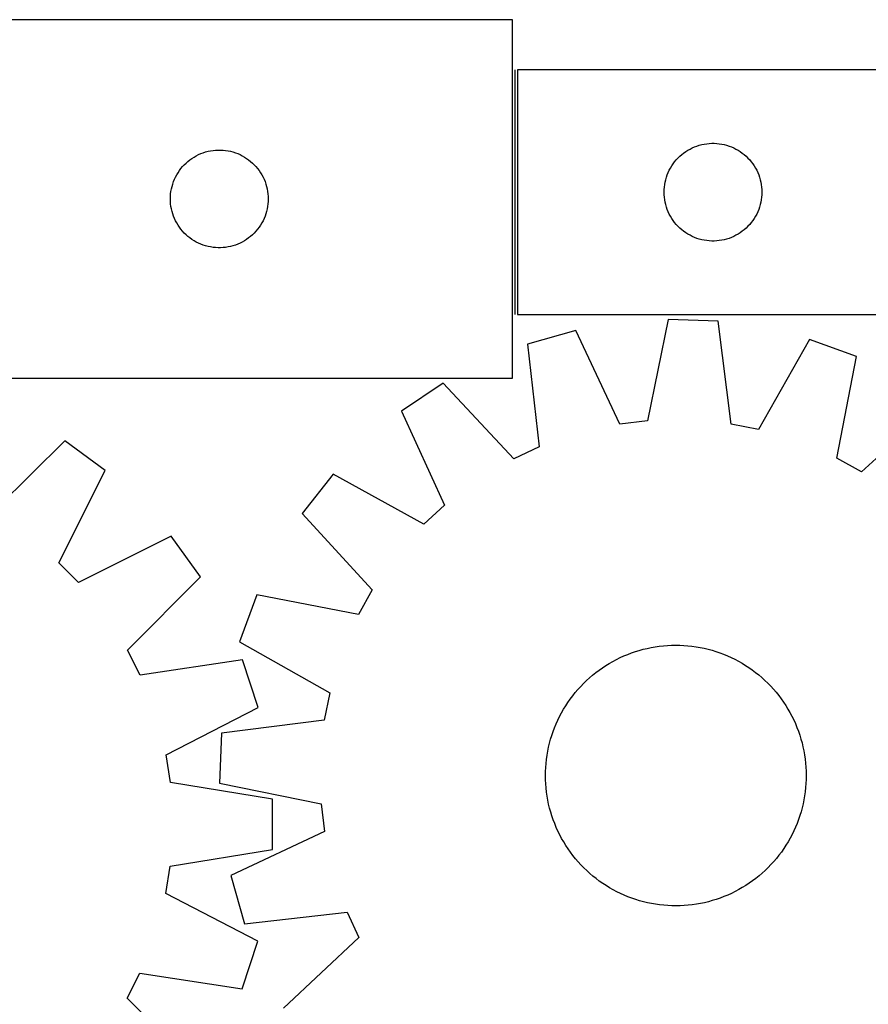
# Model space of a CAD drawing. Header units: millimetres. Extents: x 7 to 1493, y 7 to 2993.
# Tile 10 of 14: x 571 to 832, y 2691 to 2993. Entities that reach past the tile are written whole.
import ezdxf

# ---------------------------------------------------------------- set-up
doc = ezdxf.new("R2010")
doc.units = ezdxf.units.MM
doc.layers.add('COMMON', color=5, linetype='CONTINUOUS', true_color=0x0000ff)
doc.layers.add('CUT', color=7, linetype='CONTINUOUS', true_color=0x000000)

msp = doc.modelspace()

# ---------------------------------------------------------------- linework, layer by layer
at = {"layer": 'COMMON'}
msp.add_line((723.117888, 2902.896032), (723.117888, 2977.896032), dxfattribs=at)
at = {"layer": 'CUT'}
for p, q in [((722.367887, 2993.33231), (542.367887, 2993.33231)), ((722.367887, 2883.33231), (722.367887, 2993.33231)), ((1023.867888, 2977.896032), (723.867888, 2977.896032)), ((723.867888, 2977.896032), (723.867888, 2902.896032)), ((781.941912, 2955.271872), (782.710256, 2955.351295)), ((782.710256, 2955.351295), (783.481669, 2955.391059)), ((783.481669, 2955.391059), (784.254106, 2955.391059)), ((784.254106, 2955.391059), (785.02552, 2955.351295)), ((785.02552, 2955.351295), (785.793863, 2955.271872)), ((626.716968, 2952.22717), (627.439751, 2952.499649)), ((627.439751, 2952.499649), (628.175602, 2952.734558)), ((628.175602, 2952.734558), (628.92257, 2952.931276)), ((628.92257, 2952.931276), (629.678675, 2953.08928)), ((629.678675, 2953.08928), (630.441911, 2953.20815)), ((630.441911, 2953.20815), (631.210255, 2953.287573)), ((631.210255, 2953.287573), (631.981668, 2953.327337)), ((631.981668, 2953.327337), (632.754105, 2953.327337)), ((632.754105, 2953.327337), (633.525519, 2953.287573)), ((633.525519, 2953.287573), (634.293862, 2953.20815)), ((634.293862, 2953.20815), (635.057098, 2953.08928)), ((635.057098, 2953.08928), (635.813203, 2952.931276)), ((635.813203, 2952.931276), (636.560171, 2952.734558)), ((636.560171, 2952.734558), (637.296022, 2952.499649)), ((637.296022, 2952.499649), (638.018805, 2952.22717)), ((774.25899, 2951.914238), (774.864673, 2952.39362)), ((774.864673, 2952.39362), (775.494232, 2952.841187)), ((775.494232, 2952.841187), (776.145996, 2953.255751)), ((776.145996, 2953.255751), (776.818236, 2953.636214)), ((776.818236, 2953.636214), (777.509172, 2953.981566)), ((777.509172, 2953.981566), (778.216969, 2954.290891)), ((778.216969, 2954.290891), (778.939752, 2954.56337)), ((778.939752, 2954.56337), (779.675603, 2954.79828)), ((779.675603, 2954.79828), (780.422571, 2954.994997)), ((780.422571, 2954.994997), (781.178676, 2955.153001)), ((781.178676, 2955.153001), (781.941912, 2955.271872)), ((785.793863, 2955.271872), (786.557099, 2955.153001)), ((786.557099, 2955.153001), (787.313204, 2954.994997)), ((787.313204, 2954.994997), (788.060172, 2954.79828)), ((788.060172, 2954.79828), (788.796023, 2954.56337)), ((788.796023, 2954.56337), (789.518806, 2954.290891)), ((789.518806, 2954.290891), (790.226603, 2953.981566)), ((790.226603, 2953.981566), (790.917539, 2953.636214)), ((790.917539, 2953.636214), (791.58978, 2953.255751)), ((791.58978, 2953.255751), (792.241543, 2952.841187)), ((792.241543, 2952.841187), (792.871102, 2952.39362)), ((792.871102, 2952.39362), (793.476785, 2951.914238)), ((621.625604, 2948.801473), (622.178787, 2949.340591)), ((622.178787, 2949.340591), (622.758989, 2949.850517)), ((622.758989, 2949.850517), (623.364672, 2950.329899)), ((623.364672, 2950.329899), (623.994231, 2950.777465)), ((623.994231, 2950.777465), (624.645995, 2951.19203)), ((624.645995, 2951.19203), (625.318235, 2951.572492)), ((625.318235, 2951.572492), (626.009171, 2951.917844)), ((626.009171, 2951.917844), (626.716968, 2952.22717)), ((638.018805, 2952.22717), (638.726602, 2951.917844)), ((638.726602, 2951.917844), (639.417538, 2951.572492)), ((639.417538, 2951.572492), (640.089779, 2951.19203)), ((640.089779, 2951.19203), (640.741542, 2950.777465)), ((640.741542, 2950.777465), (641.371101, 2950.329899)), ((641.371101, 2950.329899), (641.976784, 2949.850517)), ((641.976784, 2949.850517), (642.556987, 2949.340591)), ((642.556987, 2949.340591), (643.110169, 2948.801473)), ((771.642463, 2949.087348), (772.10609, 2949.705174)), ((772.10609, 2949.705174), (772.600909, 2950.298313)), ((772.600909, 2950.298313), (773.125605, 2950.865194)), ((773.125605, 2950.865194), (773.678788, 2951.404312)), ((773.678788, 2951.404312), (774.25899, 2951.914238)), ((793.476785, 2951.914238), (794.056988, 2951.404312)), ((794.056988, 2951.404312), (794.61017, 2950.865194)), ((794.61017, 2950.865194), (795.134867, 2950.298313)), ((795.134867, 2950.298313), (795.629685, 2949.705174)), ((795.629685, 2949.705174), (796.093313, 2949.087348)), ((619.313608, 2945.720531), (619.711253, 2946.382753)), ((619.711253, 2946.382753), (620.142462, 2947.023627)), ((620.142462, 2947.023627), (620.606089, 2947.641452)), ((620.606089, 2947.641452), (621.100908, 2948.234592)), ((621.100908, 2948.234592), (621.625604, 2948.801473)), ((643.110169, 2948.801473), (643.634866, 2948.234592)), ((643.634866, 2948.234592), (644.129684, 2947.641452)), ((644.129684, 2947.641452), (644.593312, 2947.023627)), ((644.593312, 2947.023627), (645.02452, 2946.382753)), ((645.02452, 2946.382753), (645.422165, 2945.720531)), ((769.832135, 2945.687313), (770.123134, 2946.40284)), ((770.123134, 2946.40284), (770.450581, 2947.102439)), ((770.450581, 2947.102439), (770.813609, 2947.784253)), ((770.813609, 2947.784253), (771.211254, 2948.446475)), ((771.211254, 2948.446475), (771.642463, 2949.087348)), ((796.093313, 2949.087348), (796.524521, 2948.446475)), ((796.524521, 2948.446475), (796.922166, 2947.784253)), ((796.922166, 2947.784253), (797.285194, 2947.102439)), ((797.285194, 2947.102439), (797.612641, 2946.40284)), ((797.612641, 2946.40284), (797.90364, 2945.687313)), ((618.078356, 2942.894033), (618.332134, 2943.623592)), ((618.332134, 2943.623592), (618.623133, 2944.339119)), ((618.623133, 2944.339119), (618.95058, 2945.038717)), ((618.95058, 2945.038717), (619.313608, 2945.720531)), ((645.422165, 2945.720531), (645.785193, 2945.038717)), ((645.785193, 2945.038717), (646.11264, 2944.339119)), ((646.11264, 2944.339119), (646.403639, 2943.623592)), ((646.403639, 2943.623592), (646.657417, 2942.894033)), ((769.046569, 2942.70439), (769.185052, 2943.464313)), ((769.185052, 2943.464313), (769.362472, 2944.216098)), ((769.362472, 2944.216098), (769.578357, 2944.957754)), ((769.578357, 2944.957754), (769.832135, 2945.687313)), ((797.90364, 2945.687313), (798.157418, 2944.957754)), ((798.157418, 2944.957754), (798.373303, 2944.216098)), ((798.373303, 2944.216098), (798.550723, 2943.464313)), ((798.550723, 2943.464313), (798.689206, 2942.70439)), ((617.447388, 2939.874625), (617.546568, 2940.640669)), ((617.546568, 2940.640669), (617.685051, 2941.400591)), ((617.685051, 2941.400591), (617.862471, 2942.152377)), ((617.862471, 2942.152377), (618.078356, 2942.894033)), ((646.657417, 2942.894033), (646.873302, 2942.152377)), ((646.873302, 2942.152377), (647.050722, 2941.400591)), ((647.050722, 2941.400591), (647.189205, 2940.640669)), ((647.189205, 2940.640669), (647.288385, 2939.874625)), ((768.867888, 2940.396032), (768.887776, 2941.168213)), ((768.887776, 2939.62385), (768.867888, 2940.396032)), ((768.887776, 2941.168213), (768.947389, 2941.938347)), ((768.947389, 2941.938347), (769.046569, 2942.70439)), ((798.689206, 2942.70439), (798.788386, 2941.938347)), ((798.788386, 2941.938347), (798.847999, 2941.168213)), ((798.847999, 2941.168213), (798.867888, 2940.396032)), ((798.867888, 2940.396032), (798.847999, 2939.62385)), ((617.367887, 2938.33231), (617.387775, 2939.104492)), ((617.387775, 2937.560129), (617.367887, 2938.33231)), ((617.387775, 2939.104492), (617.447388, 2939.874625)), ((617.447388, 2936.789995), (617.387775, 2937.560129)), ((647.288385, 2939.874625), (647.347998, 2939.104492)), ((647.347998, 2937.560129), (647.288385, 2936.789995)), ((647.347998, 2939.104492), (647.367887, 2938.33231)), ((647.367887, 2938.33231), (647.347998, 2937.560129)), ((768.947389, 2938.853717), (768.887776, 2939.62385)), ((769.046569, 2938.087673), (768.947389, 2938.853717)), ((769.185052, 2937.327751), (769.046569, 2938.087673)), ((769.362472, 2936.575965), (769.185052, 2937.327751)), ((798.550723, 2937.327751), (798.373303, 2936.575965)), ((798.689206, 2938.087673), (798.550723, 2937.327751)), ((798.788386, 2938.853717), (798.689206, 2938.087673)), ((798.847999, 2939.62385), (798.788386, 2938.853717)), ((617.546568, 2936.023952), (617.447388, 2936.789995)), ((617.685051, 2935.264029), (617.546568, 2936.023952)), ((617.862471, 2934.512243), (617.685051, 2935.264029)), ((618.078356, 2933.770588), (617.862471, 2934.512243)), ((646.873302, 2934.512243), (646.657417, 2933.770588)), ((647.050722, 2935.264029), (646.873302, 2934.512243)), ((647.189205, 2936.023952), (647.050722, 2935.264029)), ((647.288385, 2936.789995), (647.189205, 2936.023952)), ((769.578357, 2935.834309), (769.362472, 2936.575965)), ((769.832135, 2935.10475), (769.578357, 2935.834309)), ((770.123134, 2934.389223), (769.832135, 2935.10475)), ((770.450581, 2933.689625), (770.123134, 2934.389223)), ((797.612641, 2934.389223), (797.285194, 2933.689625)), ((797.90364, 2935.10475), (797.612641, 2934.389223)), ((798.157418, 2935.834309), (797.90364, 2935.10475)), ((798.373303, 2936.575965), (798.157418, 2935.834309)), ((618.332134, 2933.041029), (618.078356, 2933.770588)), ((618.623133, 2932.325502), (618.332134, 2933.041029)), ((618.95058, 2931.625903), (618.623133, 2932.325502)), ((619.313608, 2930.944089), (618.95058, 2931.625903)), ((645.785193, 2931.625903), (645.422165, 2930.944089)), ((646.11264, 2932.325502), (645.785193, 2931.625903)), ((646.403639, 2933.041029), (646.11264, 2932.325502)), ((646.657417, 2933.770588), (646.403639, 2933.041029)), ((770.813609, 2933.007811), (770.450581, 2933.689625)), ((771.211254, 2932.345589), (770.813609, 2933.007811)), ((771.642463, 2931.704715), (771.211254, 2932.345589)), ((772.10609, 2931.086889), (771.642463, 2931.704715)), ((796.093313, 2931.704715), (795.629685, 2931.086889)), ((796.524521, 2932.345589), (796.093313, 2931.704715)), ((796.922166, 2933.007811), (796.524521, 2932.345589)), ((797.285194, 2933.689625), (796.922166, 2933.007811)), ((619.711253, 2930.281867), (619.313608, 2930.944089)), ((620.142462, 2929.640994), (619.711253, 2930.281867)), ((620.606089, 2929.023168), (620.142462, 2929.640994)), ((621.100908, 2928.430028), (620.606089, 2929.023168)), ((621.625604, 2927.863148), (621.100908, 2928.430028)), ((643.634866, 2928.430028), (643.110169, 2927.863148)), ((644.129684, 2929.023168), (643.634866, 2928.430028)), ((644.593312, 2929.640994), (644.129684, 2929.023168)), ((645.02452, 2930.281867), (644.593312, 2929.640994)), ((645.422165, 2930.944089), (645.02452, 2930.281867)), ((772.600909, 2930.49375), (772.10609, 2931.086889)), ((773.125605, 2929.926869), (772.600909, 2930.49375)), ((773.678788, 2929.387751), (773.125605, 2929.926869)), ((774.25899, 2928.877825), (773.678788, 2929.387751)), ((774.864673, 2928.398443), (774.25899, 2928.877825)), ((775.494232, 2927.950876), (774.864673, 2928.398443)), ((792.871102, 2928.398443), (792.241543, 2927.950876)), ((793.476785, 2928.877825), (792.871102, 2928.398443)), ((794.056988, 2929.387751), (793.476785, 2928.877825)), ((794.61017, 2929.926869), (794.056988, 2929.387751)), ((795.134867, 2930.49375), (794.61017, 2929.926869)), ((795.629685, 2931.086889), (795.134867, 2930.49375)), ((622.178787, 2927.32403), (621.625604, 2927.863148)), ((622.758989, 2926.814104), (622.178787, 2927.32403)), ((623.364672, 2926.334722), (622.758989, 2926.814104)), ((623.994231, 2925.887155), (623.364672, 2926.334722)), ((624.645995, 2925.472591), (623.994231, 2925.887155)), ((625.318235, 2925.092128), (624.645995, 2925.472591)), ((640.089779, 2925.472591), (639.417538, 2925.092128)), ((640.741542, 2925.887155), (640.089779, 2925.472591)), ((641.371101, 2926.334722), (640.741542, 2925.887155)), ((641.976784, 2926.814104), (641.371101, 2926.334722)), ((642.556987, 2927.32403), (641.976784, 2926.814104)), ((643.110169, 2927.863148), (642.556987, 2927.32403)), ((776.145996, 2927.536312), (775.494232, 2927.950876)), ((776.818236, 2927.15585), (776.145996, 2927.536312)), ((777.509172, 2926.810498), (776.818236, 2927.15585)), ((778.216969, 2926.501172), (777.509172, 2926.810498)), ((778.939752, 2926.228693), (778.216969, 2926.501172)), ((779.675603, 2925.993784), (778.939752, 2926.228693)), ((780.422571, 2925.797066), (779.675603, 2925.993784)), ((781.178676, 2925.639062), (780.422571, 2925.797066)), ((781.941912, 2925.520192), (781.178676, 2925.639062)), ((782.710256, 2925.440769), (781.941912, 2925.520192)), ((783.481669, 2925.401005), (782.710256, 2925.440769)), ((784.254106, 2925.401005), (783.481669, 2925.401005)), ((785.02552, 2925.440769), (784.254106, 2925.401005)), ((785.793863, 2925.520192), (785.02552, 2925.440769)), ((786.557099, 2925.639062), (785.793863, 2925.520192)), ((787.313204, 2925.797066), (786.557099, 2925.639062)), ((788.060172, 2925.993784), (787.313204, 2925.797066)), ((788.796023, 2926.228693), (788.060172, 2925.993784)), ((789.518806, 2926.501172), (788.796023, 2926.228693)), ((790.226603, 2926.810498), (789.518806, 2926.501172)), ((790.917539, 2927.15585), (790.226603, 2926.810498)), ((791.58978, 2927.536312), (790.917539, 2927.15585)), ((792.241543, 2927.950876), (791.58978, 2927.536312)), ((626.009171, 2924.746776), (625.318235, 2925.092128)), ((626.716968, 2924.437451), (626.009171, 2924.746776)), ((627.439751, 2924.164972), (626.716968, 2924.437451)), ((628.175602, 2923.930062), (627.439751, 2924.164972)), ((628.92257, 2923.733345), (628.175602, 2923.930062)), ((629.678675, 2923.575341), (628.92257, 2923.733345)), ((630.441911, 2923.45647), (629.678675, 2923.575341)), ((631.210255, 2923.377047), (630.441911, 2923.45647)), ((631.981668, 2923.337283), (631.210255, 2923.377047)), ((632.754105, 2923.337283), (631.981668, 2923.337283)), ((633.525519, 2923.377047), (632.754105, 2923.337283)), ((634.293862, 2923.45647), (633.525519, 2923.377047)), ((635.057098, 2923.575341), (634.293862, 2923.45647)), ((635.813203, 2923.733345), (635.057098, 2923.575341)), ((636.560171, 2923.930062), (635.813203, 2923.733345)), ((637.296022, 2924.164972), (636.560171, 2923.930062)), ((638.018805, 2924.437451), (637.296022, 2924.164972)), ((638.726602, 2924.746776), (638.018805, 2924.437451)), ((639.417538, 2925.092128), (638.726602, 2924.746776)), ((723.867888, 2902.896032), (923.867888, 2902.896032)), ((770.098173, 2901.347055), (763.766022, 2870.22024)), ((785.473061, 2900.76106), (770.098173, 2901.347055)), ((741.761104, 2897.959386), (726.957635, 2893.765598)), ((755.252301, 2869.202433), (741.761104, 2897.959386)), ((789.417565, 2869.242563), (785.473061, 2900.76106)), ((813.470063, 2895.226288), (797.829114, 2867.579671)), ((827.911367, 2889.917873), (813.470063, 2895.226288)), ((726.957635, 2893.765598), (730.554115, 2862.205495)), ((821.923062, 2858.723083), (827.911367, 2889.917873)), ((542.367887, 2883.33231), (722.367887, 2883.33231)), ((701.054327, 2881.787097), (688.271343, 2873.224045)), ((722.771606, 2858.606619), (701.054327, 2881.787097)), ((852.82776, 2876.002443), (829.409059, 2854.542266)), ((688.271343, 2873.224045), (701.444408, 2844.319977)), ((763.766022, 2870.22024), (755.252301, 2869.202433)), ((797.829114, 2867.579671), (789.417565, 2869.242563)), ((584.955979, 2864.065377), (562.351641, 2841.749045)), ((597.395464, 2855.010558), (584.955979, 2864.065377)), ((730.554115, 2862.205495), (722.771606, 2858.606619)), ((829.409059, 2854.542266), (821.923062, 2858.723083)), ((583.105744, 2826.641937), (597.395464, 2855.010558)), ((667.337394, 2853.827251), (657.826183, 2841.733145)), ((695.154915, 2838.492315), (667.337394, 2853.827251)), ((701.444408, 2844.319977), (695.154915, 2838.492315)), ((657.826183, 2841.733145), (679.286359, 2818.314444)), ((617.557426, 2834.81251), (589.163297, 2820.573542)), ((626.589986, 2822.356853), (617.557426, 2834.81251)), ((589.163297, 2820.573542), (583.105744, 2826.641937)), ((604.233269, 2799.792457), (626.589986, 2822.356853)), ((643.910753, 2816.816752), (638.602337, 2802.375448)), ((675.105543, 2810.828448), (643.910753, 2816.816752)), ((679.286359, 2818.314444), (675.105543, 2810.828448)), ((638.602337, 2802.375448), (666.248955, 2786.734499)), ((768.650515, 2801.185035), (769.90311, 2801.285097)), ((769.90311, 2801.285097), (771.15823, 2801.345765)), ((771.15823, 2801.345765), (772.414636, 2801.366978)), ((772.414636, 2801.366978), (773.671089, 2801.348716)), ((773.671089, 2801.348716), (774.926348, 2801.290997)), ((774.926348, 2801.290997), (776.179175, 2801.193878)), ((608.119107, 2792.149184), (604.233269, 2799.792457)), ((756.532596, 2798.058506), (757.692964, 2798.540743)), ((757.692964, 2798.540743), (758.867906, 2798.986295)), ((758.867906, 2798.986295), (760.056264, 2799.394721)), ((760.056264, 2799.394721), (761.256865, 2799.765618)), ((761.256865, 2799.765618), (762.468524, 2800.098621)), ((762.468524, 2800.098621), (763.690044, 2800.3934)), ((763.690044, 2800.3934), (764.920221, 2800.649665)), ((764.920221, 2800.649665), (766.15784, 2800.867162)), ((766.15784, 2800.867162), (767.401681, 2801.045678)), ((767.401681, 2801.045678), (768.650515, 2801.185035)), ((776.179175, 2801.193878), (777.428333, 2801.057455)), ((777.428333, 2801.057455), (778.672589, 2800.881862)), ((778.672589, 2800.881862), (779.910716, 2800.667272)), ((779.910716, 2800.667272), (781.141491, 2800.413898)), ((781.141491, 2800.413898), (782.363701, 2800.12199)), ((782.363701, 2800.12199), (783.576138, 2799.791835)), ((783.576138, 2799.791835), (784.777607, 2799.423759)), ((784.777607, 2799.423759), (785.966921, 2799.018126)), ((785.966921, 2799.018126), (787.142907, 2798.575335)), ((787.142907, 2798.575335), (788.304405, 2798.095825)), ((639.523611, 2796.916979), (608.119107, 2792.149184)), ((644.265077, 2782.27973), (639.523611, 2796.916979)), ((750.988893, 2795.114924), (752.059536, 2795.772746)), ((752.059536, 2795.772746), (753.150314, 2796.396614)), ((753.150314, 2796.396614), (754.26015, 2796.985912)), ((754.26015, 2796.985912), (755.387948, 2797.540058)), ((755.387948, 2797.540058), (756.532596, 2798.058506)), ((788.304405, 2798.095825), (789.450268, 2797.580067)), ((789.450268, 2797.580067), (790.579365, 2797.028572)), ((790.579365, 2797.028572), (791.690581, 2796.441883)), ((791.690581, 2796.441883), (792.782822, 2795.82058)), ((792.782822, 2795.82058), (793.855007, 2795.165275)), ((746.928476, 2792.157565), (747.90823, 2792.944387)), ((747.90823, 2792.944387), (748.912215, 2793.700046)), ((748.912215, 2793.700046), (749.939441, 2794.423797)), ((749.939441, 2794.423797), (750.988893, 2795.114924)), ((793.855007, 2795.165275), (794.90608, 2794.476615)), ((794.90608, 2794.476615), (795.935003, 2793.755279)), ((795.935003, 2793.755279), (796.940761, 2793.001981)), ((796.940761, 2793.001981), (797.92236, 2792.217463)), ((797.92236, 2792.217463), (798.878833, 2791.402499)), ((743.270732, 2788.714621), (744.144146, 2789.618035)), ((744.144146, 2789.618035), (745.045505, 2790.493568)), ((745.045505, 2790.493568), (745.973921, 2791.340356)), ((745.973921, 2791.340356), (746.928476, 2792.157565)), ((798.878833, 2791.402499), (799.809236, 2790.557893)), ((799.809236, 2790.557893), (800.712649, 2789.68448)), ((800.712649, 2789.68448), (801.588182, 2788.783121)), ((666.248955, 2786.734499), (664.586062, 2778.32295)), ((740.826645, 2785.846146), (741.611163, 2786.827746)), ((741.611163, 2786.827746), (742.426127, 2787.784219)), ((742.426127, 2787.784219), (743.270732, 2788.714621)), ((801.588182, 2788.783121), (802.434971, 2787.854705)), ((802.434971, 2787.854705), (803.25218, 2786.900149)), ((803.25218, 2786.900149), (804.039002, 2785.920395)), ((738.663351, 2782.760393), (739.352011, 2783.811466)), ((739.352011, 2783.811466), (740.073346, 2784.840388)), ((740.073346, 2784.840388), (740.826645, 2785.846146)), ((804.039002, 2785.920395), (804.794661, 2784.91641)), ((804.794661, 2784.91641), (805.518411, 2783.889185)), ((805.518411, 2783.889185), (806.209539, 2782.839732)), ((616.029794, 2767.728321), (644.265077, 2782.27973)), ((736.800053, 2779.48475), (737.386742, 2780.595967)), ((737.386742, 2780.595967), (738.008046, 2781.688207)), ((738.008046, 2781.688207), (738.663351, 2782.760393)), ((806.209539, 2782.839732), (806.867361, 2781.769089)), ((806.867361, 2781.769089), (807.491228, 2780.678312)), ((807.491228, 2780.678312), (808.080526, 2779.568476)), ((664.586062, 2778.32295), (633.067566, 2774.378446)), ((735.25329, 2776.048293), (735.732801, 2777.20979)), ((735.732801, 2777.20979), (736.248558, 2778.355653)), ((736.248558, 2778.355653), (736.800053, 2779.48475)), ((808.080526, 2779.568476), (808.634672, 2778.440678)), ((808.634672, 2778.440678), (809.15312, 2777.29603)), ((809.15312, 2777.29603), (809.635358, 2776.135662)), ((633.067566, 2774.378446), (632.481571, 2759.003559)), ((734.404867, 2773.682992), (734.8105, 2774.872307)), ((734.8105, 2774.872307), (735.25329, 2776.048293)), ((809.635358, 2776.135662), (810.08091, 2774.960719)), ((810.08091, 2774.960719), (810.489336, 2773.772361)), ((733.414727, 2770.046877), (733.706636, 2771.269086)), ((733.706636, 2771.269086), (734.036791, 2772.481524)), ((734.036791, 2772.481524), (734.404867, 2773.682992)), ((810.489336, 2773.772361), (810.860233, 2772.571761)), ((810.860233, 2772.571761), (811.193235, 2771.360102)), ((811.193235, 2771.360102), (811.488014, 2770.138582)), ((732.946764, 2767.577974), (733.161353, 2768.816101)), ((733.161353, 2768.816101), (733.414727, 2770.046877)), ((811.488014, 2770.138582), (811.744279, 2768.908405)), ((811.744279, 2768.908405), (811.961777, 2767.670785)), ((617.363544, 2759.258345), (616.029794, 2767.728321)), ((732.537628, 2763.831733), (732.634747, 2765.08456)), ((732.634747, 2765.08456), (732.771171, 2766.333718)), ((732.771171, 2766.333718), (732.946764, 2767.577974)), ((811.961777, 2767.670785), (812.140292, 2766.426945)), ((812.140292, 2766.426945), (812.27965, 2765.178111)), ((812.27965, 2765.178111), (812.379712, 2763.925516)), ((732.461648, 2761.320021), (732.47991, 2762.576474)), ((732.47991, 2762.576474), (732.537628, 2763.831733)), ((812.379712, 2763.925516), (812.440379, 2762.670396)), ((812.440379, 2762.670396), (812.461593, 2761.41399)), ((648.704332, 2754.088263), (617.363544, 2759.258345)), ((632.481571, 2759.003559), (663.608386, 2752.671407)), ((732.482861, 2760.063615), (732.461648, 2761.320021)), ((732.543529, 2758.808495), (732.482861, 2760.063615)), ((812.443331, 2760.157537), (812.385612, 2758.902278)), ((812.461593, 2761.41399), (812.443331, 2760.157537)), ((732.643591, 2757.5559), (732.543529, 2758.808495)), ((732.782948, 2756.307066), (732.643591, 2757.5559)), ((732.961464, 2755.063226), (732.782948, 2756.307066)), ((812.15207, 2756.400293), (811.976476, 2755.156037)), ((812.288493, 2757.649451), (812.15207, 2756.400293)), ((812.385612, 2758.902278), (812.288493, 2757.649451)), ((648.690575, 2738.702219), (648.704332, 2754.088263)), ((733.178961, 2753.825606), (732.961464, 2755.063226)), ((733.435226, 2752.595429), (733.178961, 2753.825606)), ((811.761887, 2753.91791), (811.508513, 2752.687134)), ((811.976476, 2755.156037), (811.761887, 2753.91791)), ((663.608386, 2752.671407), (664.626193, 2744.157686)), ((733.730005, 2751.373909), (733.435226, 2752.595429)), ((734.063007, 2750.16225), (733.730005, 2751.373909)), ((734.433905, 2748.96165), (734.063007, 2750.16225)), ((810.886449, 2750.252487), (810.518373, 2749.051019)), ((811.216604, 2751.464925), (810.886449, 2750.252487)), ((811.508513, 2752.687134), (811.216604, 2751.464925)), ((734.842331, 2747.773292), (734.433905, 2748.96165)), ((735.287882, 2746.598349), (734.842331, 2747.773292)), ((810.11274, 2747.861704), (809.66995, 2746.685718)), ((810.518373, 2749.051019), (810.11274, 2747.861704)), ((664.626193, 2744.157686), (635.86924, 2730.666489)), ((735.77012, 2745.437981), (735.287882, 2746.598349)), ((736.288568, 2744.293333), (735.77012, 2745.437981)), ((736.842714, 2743.165535), (736.288568, 2744.293333)), ((808.674682, 2744.378358), (808.123187, 2743.249261)), ((809.190439, 2745.524221), (808.674682, 2744.378358)), ((809.66995, 2746.685718), (809.190439, 2745.524221)), ((737.432012, 2742.055699), (736.842714, 2743.165535)), ((738.05588, 2740.964922), (737.432012, 2742.055699)), ((738.713702, 2739.894279), (738.05588, 2740.964922)), ((806.915194, 2741.045804), (806.259889, 2739.973618)), ((807.536498, 2742.138044), (806.915194, 2741.045804)), ((808.123187, 2743.249261), (807.536498, 2742.138044)), ((617.340592, 2733.588188), (648.690575, 2738.702219)), ((739.404829, 2738.844826), (738.713702, 2739.894279)), ((740.128579, 2737.817601), (739.404829, 2738.844826)), ((740.884238, 2736.813616), (740.128579, 2737.817601)), ((804.849894, 2737.893623), (804.096596, 2736.887865)), ((805.571229, 2738.922545), (804.849894, 2737.893623)), ((806.259889, 2739.973618), (805.571229, 2738.922545)), ((741.67106, 2735.833862), (740.884238, 2736.813616)), ((742.488269, 2734.879306), (741.67106, 2735.833862)), ((743.335058, 2733.95089), (742.488269, 2734.879306)), ((802.497113, 2734.949792), (801.652508, 2734.01939)), ((803.312077, 2735.906265), (802.497113, 2734.949792)), ((804.096596, 2736.887865), (803.312077, 2735.906265)), ((615.991698, 2725.120611), (617.340592, 2733.588188)), ((744.210591, 2733.049531), (743.335058, 2733.95089)), ((745.114005, 2732.176118), (744.210591, 2733.049531)), ((746.044407, 2731.331512), (745.114005, 2732.176118)), ((799.877735, 2732.240443), (798.94932, 2731.393655)), ((800.779095, 2733.115977), (799.877735, 2732.240443)), ((801.652508, 2734.01939), (800.779095, 2733.115977)), ((635.86924, 2730.666489), (640.063028, 2715.86302)), ((747.00088, 2730.516548), (746.044407, 2731.331512)), ((747.98248, 2729.73203), (747.00088, 2730.516548)), ((748.988237, 2728.978732), (747.98248, 2729.73203)), ((750.01716, 2728.257396), (748.988237, 2728.978732)), ((796.011025, 2729.033965), (794.983799, 2728.310214)), ((797.01501, 2729.789624), (796.011025, 2729.033965)), ((797.994764, 2730.576446), (797.01501, 2729.789624)), ((798.94932, 2731.393655), (797.994764, 2730.576446)), ((751.068233, 2727.568736), (750.01716, 2728.257396)), ((752.140419, 2726.913431), (751.068233, 2727.568736)), ((753.232659, 2726.292128), (752.140419, 2726.913431)), ((754.343876, 2725.705439), (753.232659, 2726.292128)), ((755.472973, 2725.153944), (754.343876, 2725.705439)), ((790.663091, 2725.748099), (789.535293, 2725.193953)), ((791.772926, 2726.337397), (790.663091, 2725.748099)), ((792.863704, 2726.961265), (791.772926, 2726.337397)), ((793.934347, 2727.619087), (792.863704, 2726.961265)), ((794.983799, 2728.310214), (793.934347, 2727.619087)), ((644.200915, 2710.518734), (615.991698, 2725.120611)), ((756.618835, 2724.638186), (755.472973, 2725.153944)), ((757.780333, 2724.158676), (756.618835, 2724.638186)), ((758.956319, 2723.715885), (757.780333, 2724.158676)), ((760.145633, 2723.310252), (758.956319, 2723.715885)), ((761.347102, 2722.942176), (760.145633, 2723.310252)), ((762.55954, 2722.612021), (761.347102, 2722.942176)), ((783.666375, 2722.968393), (782.454717, 2722.63539)), ((784.866976, 2723.33929), (783.666375, 2722.968393)), ((786.055334, 2723.747716), (784.866976, 2723.33929)), ((787.230277, 2724.193268), (786.055334, 2723.747716)), ((788.390645, 2724.675505), (787.230277, 2724.193268)), ((789.535293, 2725.193953), (788.390645, 2724.675505)), ((763.781749, 2722.320113), (762.55954, 2722.612021)), ((765.012525, 2722.066739), (763.781749, 2722.320113)), ((766.250651, 2721.852149), (765.012525, 2722.066739)), ((767.494908, 2721.676556), (766.250651, 2721.852149)), ((768.744066, 2721.540133), (767.494908, 2721.676556)), ((769.996892, 2721.443014), (768.744066, 2721.540133)), ((771.252152, 2721.385295), (769.996892, 2721.443014)), ((772.508604, 2721.367033), (771.252152, 2721.385295)), ((773.765011, 2721.388246), (772.508604, 2721.367033)), ((775.020131, 2721.448914), (773.765011, 2721.388246)), ((776.272726, 2721.548976), (775.020131, 2721.448914)), ((777.52156, 2721.688333), (776.272726, 2721.548976)), ((778.7654, 2721.866849), (777.52156, 2721.688333)), ((780.003019, 2722.084347), (778.7654, 2721.866849)), ((781.233196, 2722.340611), (780.003019, 2722.084347)), ((782.454717, 2722.63539), (781.233196, 2722.340611)), ((640.063028, 2715.86302), (671.62313, 2719.459501)), ((671.62313, 2719.459501), (675.222007, 2711.676991)), ((675.222007, 2711.676991), (652.041528, 2689.959712)), ((639.433282, 2695.889988), (644.200915, 2710.518734)), ((604.137855, 2693.077621), (608.037354, 2700.713933)), ((608.037354, 2700.713933), (639.433282, 2695.889988)), ((626.454186, 2670.473283), (604.137855, 2693.077621))]:
    msp.add_line(p, q, dxfattribs=at)

doc.saveas('drawing.dxf')
